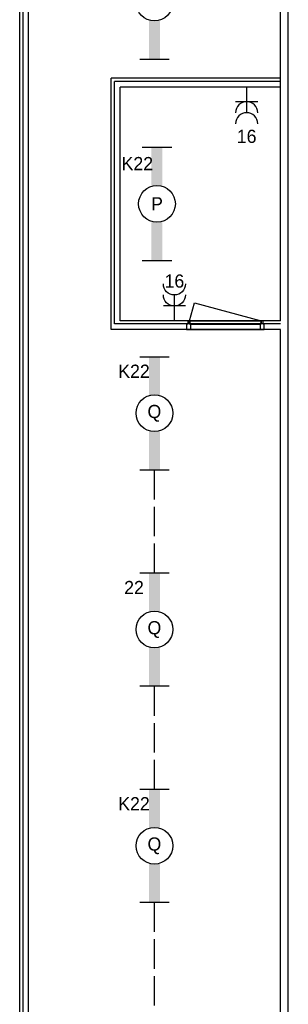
# Model space of a CAD drawing. Header units: millimetres. Extents: x -14827 to 65869, y -40284 to 56382.
# Tile 32 of 53: x 62208 to 65858, y 20214 to 33620. Entities that reach past the tile are written whole.
import ezdxf
from ezdxf.enums import TextEntityAlignment as Align

# ---------------------------------------------------------------- set-up
doc = ezdxf.new("R2010")
doc.units = ezdxf.units.MM
doc.header["$LTSCALE"] = 100
doc.linetypes.add('E_GOOT3', pattern=[5, 4, -1])
for name, color, linetype in [('EL6222--', 130, 'Continuous'), ('EL6311--', 130, 'Continuous'), ('EL6312--', 130, 'Continuous'), ('xref', 9, 'Continuous')]:
    doc.layers.add(name, color=color, linetype=linetype)
doc.styles.add('BURO-018', font='BUROFONT', dxfattribs={"height": 180})

# ---------------------------------------------------------------- blocks, each defined once
blk = doc.blocks.new('1115B61540')
at = {"color": 0}
for p, q in [((-7.7, 2), (-7.7, -2)), ((7.7, 2), (7.7, -2))]:
    blk.add_line(p, q, dxfattribs=at)
at = {"color": 0, "linetype": 'Continuous'}
blk.add_circle((0, 0), 2.5, dxfattribs=at)
at = {"color": 0}
for points in [[(-2.5, 0.75), (-7.7, 0.75), (-2.5, -0.75), (-7.7, -0.75)], [(2.5, 0.75), (7.7, 0.75), (2.5, -0.75), (7.7, -0.75)]]:
    blk.add_solid(points, dxfattribs=at)
at = {"color": 0, "linetype": 'Continuous', "style": 'BURO-018'}
for tag, p in [('E_GKAST', (0, 8)), ('E_GROEP', (0, 5)), ('E_SGROEP', (4.5, 5)), ('E_ARMCODE', (0, 0)), ('E_SLET', (4.5, -3))]:
    blk.add_attdef(tag, text='', height=1.8, dxfattribs=at).set_placement(p, align=Align.MIDDLE)
blk = doc.blocks.new('111304A')
at = {"color": 0, "linetype": 'Continuous'}
for p, q in [((0, 1), (0, 4.5)), ((-1.5, 3), (1.5, 3))]:
    blk.add_line(p, q, dxfattribs=at)
for centre in [(0, 6), (0, 4.5)]:
    blk.add_arc(centre, 1.5, 180, 0, dxfattribs=at)
at = {"color": 0, "linetype": 'Continuous', "style": 'BURO-018'}
for tag, p in [('E_GKAST', (0, 11.5)), ('E_GROEP', (0, 8.5)), ('E_SGROEP', (4.5, 8.5))]:
    blk.add_attdef(tag, text='', height=1.8, dxfattribs=at).set_placement(p, align=Align.MIDDLE)
at = {"color": 0, "linetype": 'Continuous', "style": 'BURO-018', "flags": 1}
for tag, p in [('E_VERMCODE', (13, 8.5)), ('E_MATCODE', (0, 0))]:
    blk.add_attdef(tag, text='', height=1.8, dxfattribs=at).set_placement(p, align=Align.MIDDLE)

msp = doc.modelspace()

# ---------------------------------------------------------------- linework, layer by layer
at = {"layer": 'EL6312--', "color": 1, "linetype": 'E_GOOT3'}
for p, q in [((64038, 26088), (64038, 27492)), ((64038, 23143), (64038, 24548)), ((64038, 20199), (64038, 21603))]:
    msp.add_line(p, q, dxfattribs=at)
at = {"layer": 'xref'}
for p, q in [((62208, 14400), (62208, 55155)), ((62253, 14415), (62253, 55155)), ((62328, 14415), (62328, 55155)), ((65753, 30477), (65758, 54955)), ((65858, 54955), (65849, 13135)), ((63452, 29402), (63452, 32823)), ((65753, 32823), (63452, 32823)), ((63497, 29477), (63497, 32778)), ((65753, 32778), (63497, 32778)), ((65753, 32703), (63572, 32703)), ((63572, 29522), (63572, 32703)), ((65752, 29522), (65753, 32703)), ((64517, 29520), (64582, 29764)), ((64582, 29764), (65491, 29520)), ((65752, 29522), (63572, 29522)), ((64517, 29520), (65491, 29520)), ((65489, 29515), (64519, 29515)), ((64519, 29515), (64521, 29475)), ((65487, 29475), (65489, 29515)), ((65752, 29402), (63452, 29402)), ((65752, 29477), (63497, 29477)), ((64521, 29475), (65487, 29475)), ((64532, 29475), (65476, 29475)), ((64532, 29400), (65476, 29400)), ((65749, 13135), (65752, 29402))]:
    msp.add_line(p, q, dxfattribs=at)
for points in [[(64478, 29400), (64530, 29400), (64532, 29402), (64532, 29473), (64530, 29475), (64517, 29475), (64517, 29518), (64515, 29520), (64493, 29520), (64491, 29518), (64491, 29475), (64478, 29475), (64476, 29473), (64476, 29402)], [(65478, 29400), (65530, 29400), (65532, 29402), (65532, 29473), (65530, 29475), (65517, 29475), (65517, 29518), (65515, 29520), (65493, 29520), (65491, 29518), (65491, 29475), (65478, 29475), (65476, 29473), (65476, 29402)]]:
    msp.add_lwpolyline(points, close=True, dxfattribs=at)

# ---------------------------------------------------------------- block references
at = {"layer": 'EL6222--'}
ref = msp.add_blockref('111304A', (65292, 32803), dxfattribs=dict(at, xscale=100, yscale=100, zscale=100, rotation=180))
ref.add_attrib('E_GROEP', '16', dxfattribs={"layer": '0', "color": 7, "linetype": 'Continuous', "height": 180, "style": 'BURO-018'}).set_placement((65292, 32032), align=Align.MIDDLE)
ref = msp.add_blockref('111304A', (64310, 29422), dxfattribs=dict(at, xscale=-100, yscale=100, zscale=100))
ref.add_attrib('E_GROEP', '16', dxfattribs={"layer": '0', "color": 7, "linetype": 'Continuous', "height": 180, "style": 'BURO-018'}).set_placement((64310, 30062), align=Align.MIDDLE)
at = {"layer": 'EL6311--'}
ref = msp.add_blockref('1115B61540', (64073, 31113), dxfattribs=dict(at, xscale=100, yscale=100, zscale=100, rotation=90))
ref.add_attrib('E_ARMCODE', 'P', dxfattribs={"layer": '0', "color": 7, "linetype": 'Continuous', "height": 180, "style": 'BURO-018'}).set_placement((64073, 31113), align=Align.MIDDLE)
ref.add_attrib('E_GROEP', 'K22', dxfattribs={"layer": '0', "color": 7, "linetype": 'Continuous', "height": 180, "style": 'BURO-018'}).set_placement((63806, 31662), align=Align.MIDDLE)
at = {"layer": 'EL6312--', "linetype": 'E_GOOT3'}
ref = msp.add_blockref('1115B61540', (64038, 33854), dxfattribs=dict(at, xscale=100, yscale=100, zscale=100, rotation=90))
ref.add_attrib('E_ARMCODE', 'Q', dxfattribs={"layer": '0', "color": 7, "linetype": 'Continuous', "height": 180, "style": 'BURO-018'}).set_placement((64038, 33854), align=Align.MIDDLE)
ref.add_attrib('E_GROEP', 'K22', dxfattribs={"layer": '0', "color": 7, "linetype": 'Continuous', "height": 180, "style": 'BURO-018'}).set_placement((63761, 34427), align=Align.MIDDLE)
ref = msp.add_blockref('1115B61540', (64038, 28262), dxfattribs=dict(at, xscale=100, yscale=100, zscale=100, rotation=90))
ref.add_attrib('E_ARMCODE', 'Q', dxfattribs={"layer": '0', "color": 7, "linetype": 'Continuous', "height": 180, "style": 'BURO-018'}).set_placement((64038, 28262), align=Align.MIDDLE)
ref.add_attrib('E_GROEP', 'K22', dxfattribs={"layer": '0', "color": 7, "linetype": 'Continuous', "height": 180, "style": 'BURO-018'}).set_placement((63761, 28835), align=Align.MIDDLE)
ref = msp.add_blockref('1115B61540', (64038, 25318), dxfattribs=dict(at, xscale=100, yscale=100, zscale=100, rotation=90))
ref.add_attrib('E_ARMCODE', 'Q', dxfattribs={"layer": '0', "color": 7, "linetype": 'Continuous', "height": 180, "style": 'BURO-018'}).set_placement((64038, 25318), align=Align.MIDDLE)
ref.add_attrib('E_GROEP', '22', dxfattribs={"layer": '0', "color": 7, "linetype": 'Continuous', "height": 180, "style": 'BURO-018'}).set_placement((63761, 25890), align=Align.MIDDLE)
ref = msp.add_blockref('1115B61540', (64038, 22373), dxfattribs=dict(at, xscale=100, yscale=100, zscale=100, rotation=90))
ref.add_attrib('E_ARMCODE', 'Q', dxfattribs={"layer": '0', "color": 7, "linetype": 'Continuous', "height": 180, "style": 'BURO-018'}).set_placement((64038, 22373), align=Align.MIDDLE)
ref.add_attrib('E_GROEP', 'K22', dxfattribs={"layer": '0', "color": 7, "linetype": 'Continuous', "height": 180, "style": 'BURO-018'}).set_placement((63761, 22946), align=Align.MIDDLE)

doc.saveas('drawing.dxf')
